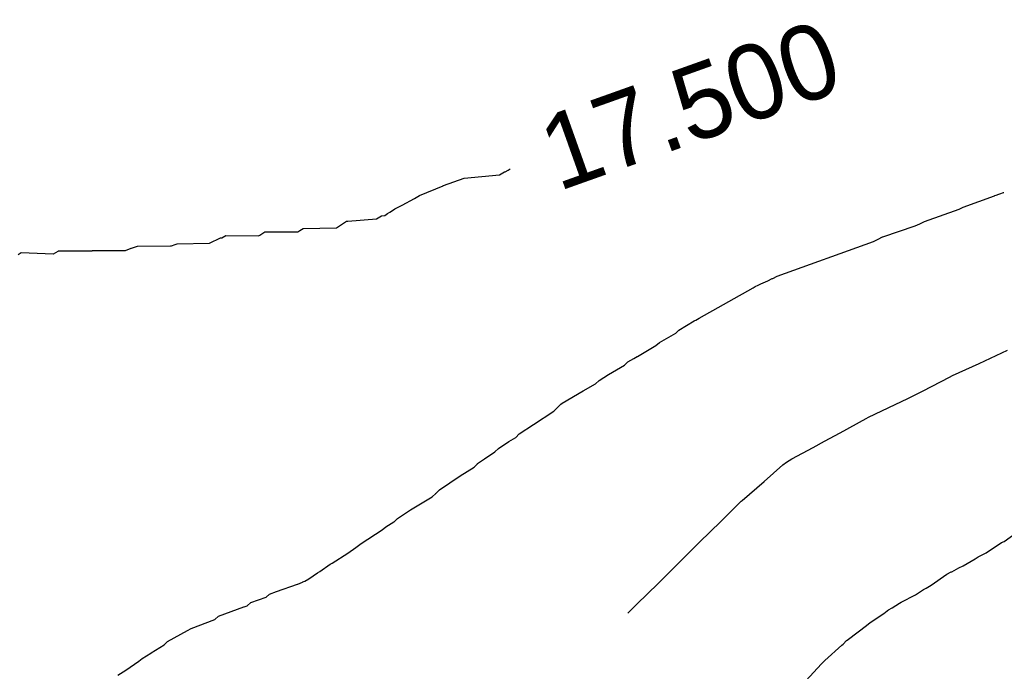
# Model space of a CAD drawing. Extents: x 158343 to 162498, y 431347 to 434500.
# Tile 133 of 248: x 159625 to 159649, y 433998 to 434014. Entities that reach past the tile are written whole.
import ezdxf

# ---------------------------------------------------------------- set-up
doc = ezdxf.new("R2010")
doc.units = 0
doc.header["$LTSCALE"] = 10
doc.header["$MEASUREMENT"] = 0
doc.layers.add('000_arcering', color=8, linetype='CONTINUOUS')
doc.layers.add('def. con-hoogtelijn (index)', color=8, linetype='CONTINUOUS')
doc.styles.add('Style-WORKING', font='WORKING.shx')

# ---------------------------------------------------------------- blocks, each defined once
blk = doc.blocks.new('bestaande hoogtelijnen')
at = {"layer": 'def. con-hoogtelijn (index)'}
for p, q in [((-30.663, -56.091), (-30.592, -56.05)), ((-30.663, -56.091), (-30.592, -56.05)), ((-30.592, -56.05), (-30.541, -56.019)), ((-30.592, -56.05), (-30.541, -56.019)), ((-32.149, -56.417), (-31.646, -56.243)), ((-32.149, -56.417), (-31.646, -56.243)), ((-31.646, -56.243), (-30.802, -56.164)), ((-31.646, -56.243), (-30.802, -56.164)), ((-30.802, -56.164), (-30.681, -56.092)), ((-30.802, -56.164), (-30.681, -56.092)), ((-30.681, -56.092), (-30.663, -56.091)), ((-30.681, -56.092), (-30.663, -56.091)), ((-32.721, -56.657), (-32.156, -56.422)), ((-32.721, -56.657), (-32.156, -56.422)), ((-32.156, -56.422), (-32.153, -56.42)), ((-32.156, -56.422), (-32.153, -56.42)), ((-32.153, -56.42), (-32.149, -56.417)), ((-32.153, -56.42), (-32.149, -56.417)), ((-33.14, -56.893), (-32.839, -56.734)), ((-33.14, -56.893), (-32.839, -56.734)), ((-32.839, -56.734), (-32.721, -56.657)), ((-32.839, -56.734), (-32.721, -56.657)), ((-19.659, -56.938), (-18.911, -56.664)), ((-19.659, -56.938), (-18.911, -56.664)), ((-19.659, -56.938), (-18.911, -56.664)), ((-18.911, -56.664), (-18.899, -56.659)), ((-18.911, -56.664), (-18.899, -56.659)), ((-18.911, -56.664), (-18.899, -56.659)), ((-18.899, -56.659), (-18.869, -56.648)), ((-18.899, -56.659), (-18.869, -56.648)), ((-18.899, -56.659), (-18.869, -56.648)), ((-18.869, -56.648), (-18.806, -56.624)), ((-18.869, -56.648), (-18.806, -56.624)), ((-18.869, -56.648), (-18.806, -56.624)), ((-18.806, -56.624), (-18.783, -56.615)), ((-18.806, -56.624), (-18.783, -56.615)), ((-18.806, -56.624), (-18.783, -56.615)), ((-18.783, -56.615), (-18.69, -56.584)), ((-18.783, -56.615), (-18.69, -56.584)), ((-18.783, -56.615), (-18.69, -56.584)), ((-18.69, -56.584), (-18.683, -56.582)), ((-18.69, -56.584), (-18.683, -56.582)), ((-18.69, -56.584), (-18.683, -56.582)), ((-33.392, -57.031), (-33.31, -56.976)), ((-33.392, -57.031), (-33.31, -56.976)), ((-33.31, -56.976), (-33.14, -56.893)), ((-33.31, -56.976), (-33.14, -56.893)), ((-20.593, -57.282), (-19.76, -56.987)), ((-20.593, -57.282), (-19.76, -56.987)), ((-20.593, -57.282), (-19.76, -56.987)), ((-19.76, -56.987), (-19.659, -56.938)), ((-19.76, -56.987), (-19.659, -56.938)), ((-19.76, -56.987), (-19.659, -56.938)), ((-34.446, -57.274), (-33.752, -57.222)), ((-34.446, -57.274), (-33.752, -57.222)), ((-33.752, -57.222), (-33.671, -57.171)), ((-33.752, -57.222), (-33.671, -57.171)), ((-33.671, -57.171), (-33.631, -57.143)), ((-33.671, -57.171), (-33.631, -57.143)), ((-33.631, -57.143), (-33.552, -57.135)), ((-33.631, -57.143), (-33.552, -57.135)), ((-33.552, -57.135), (-33.492, -57.094)), ((-33.552, -57.135), (-33.492, -57.094)), ((-33.492, -57.094), (-33.431, -57.055)), ((-33.492, -57.094), (-33.431, -57.055)), ((-33.431, -57.055), (-33.392, -57.031)), ((-33.431, -57.055), (-33.392, -57.031)), ((-35.592, -57.499), (-35.517, -57.451)), ((-35.592, -57.499), (-35.517, -57.451)), ((-35.517, -57.451), (-34.717, -57.432)), ((-35.517, -57.451), (-34.717, -57.432)), ((-34.717, -57.432), (-34.593, -57.356)), ((-34.717, -57.432), (-34.593, -57.356)), ((-34.593, -57.356), (-34.592, -57.356)), ((-34.593, -57.356), (-34.592, -57.356)), ((-34.592, -57.356), (-34.473, -57.277)), ((-34.592, -57.356), (-34.473, -57.277)), ((-34.473, -57.277), (-34.446, -57.274)), ((-34.473, -57.277), (-34.446, -57.274)), ((-21.589, -57.648), (-20.813, -57.384)), ((-21.589, -57.648), (-20.813, -57.384)), ((-21.589, -57.648), (-20.813, -57.384)), ((-20.813, -57.384), (-20.707, -57.335)), ((-20.813, -57.384), (-20.707, -57.335)), ((-20.813, -57.384), (-20.707, -57.335)), ((-20.707, -57.335), (-20.593, -57.282)), ((-20.707, -57.335), (-20.593, -57.282)), ((-20.707, -57.335), (-20.593, -57.282)), ((-37.767, -57.806), (-37.499, -57.674)), ((-37.767, -57.806), (-37.499, -57.674)), ((-37.499, -57.674), (-37.467, -57.674)), ((-37.499, -57.674), (-37.467, -57.674)), ((-37.467, -57.674), (-37.376, -57.618)), ((-37.467, -57.674), (-37.376, -57.618)), ((-37.376, -57.618), (-36.587, -57.628)), ((-37.376, -57.618), (-36.587, -57.628)), ((-36.587, -57.628), (-36.556, -57.607)), ((-36.587, -57.628), (-36.556, -57.607)), ((-36.556, -57.607), (-36.434, -57.528)), ((-36.556, -57.607), (-36.434, -57.528)), ((-36.434, -57.528), (-35.645, -57.528)), ((-36.434, -57.528), (-35.645, -57.528)), ((-35.645, -57.528), (-35.598, -57.499)), ((-35.645, -57.528), (-35.598, -57.499)), ((-35.598, -57.499), (-35.592, -57.499)), ((-35.598, -57.499), (-35.592, -57.499)), ((-21.707, -57.709), (-21.601, -57.654)), ((-21.707, -57.709), (-21.601, -57.654)), ((-21.707, -57.709), (-21.601, -57.654)), ((-21.601, -57.654), (-21.589, -57.648)), ((-21.601, -57.654), (-21.589, -57.648)), ((-21.601, -57.654), (-21.589, -57.648)), ((-39.783, -57.979), (-39.648, -57.926)), ((-39.783, -57.979), (-39.648, -57.926)), ((-39.648, -57.926), (-39.643, -57.926)), ((-39.648, -57.926), (-39.643, -57.926)), ((-39.643, -57.926), (-39.496, -57.872)), ((-39.643, -57.926), (-39.496, -57.872)), ((-39.496, -57.872), (-38.703, -57.87)), ((-39.496, -57.872), (-38.703, -57.87)), ((-38.703, -57.87), (-38.694, -57.87)), ((-38.703, -57.87), (-38.694, -57.87)), ((-38.694, -57.87), (-38.675, -57.864)), ((-38.694, -57.87), (-38.675, -57.864)), ((-38.675, -57.864), (-38.587, -57.834)), ((-38.675, -57.864), (-38.587, -57.834)), ((-38.587, -57.834), (-38.546, -57.818)), ((-38.587, -57.834), (-38.546, -57.818)), ((-38.546, -57.818), (-37.767, -57.806)), ((-38.546, -57.818), (-37.767, -57.806)), ((-24.13, -58.598), (-21.818, -57.764)), ((-24.13, -58.598), (-21.818, -57.764)), ((-24.13, -58.598), (-21.818, -57.764)), ((-21.818, -57.764), (-21.768, -57.74)), ((-21.818, -57.764), (-21.768, -57.74)), ((-21.818, -57.764), (-21.768, -57.74)), ((-21.768, -57.74), (-21.707, -57.709)), ((-21.768, -57.74), (-21.707, -57.709)), ((-21.768, -57.74), (-21.707, -57.709)), ((-42.362, -58.072), (-42.288, -58.026)), ((-42.362, -58.072), (-42.288, -58.026)), ((-42.288, -58.026), (-41.519, -58.055)), ((-42.288, -58.026), (-41.519, -58.055)), ((-41.519, -58.055), (-41.516, -58.055)), ((-41.519, -58.055), (-41.516, -58.055)), ((-41.516, -58.055), (-41.402, -57.991)), ((-41.516, -58.055), (-41.402, -57.991)), ((-41.402, -57.991), (-41.391, -57.985)), ((-41.402, -57.991), (-41.391, -57.985)), ((-41.391, -57.985), (-40.594, -57.984)), ((-41.391, -57.985), (-40.594, -57.984)), ((-40.594, -57.984), (-40.591, -57.983)), ((-40.594, -57.984), (-40.591, -57.983)), ((-40.591, -57.983), (-40.587, -57.983)), ((-40.591, -57.983), (-40.587, -57.983)), ((-40.587, -57.983), (-40.579, -57.979)), ((-40.587, -57.983), (-40.579, -57.979)), ((-40.579, -57.979), (-39.783, -57.979)), ((-40.579, -57.979), (-39.783, -57.979)), ((-24.247, -58.653), (-24.237, -58.648)), ((-24.247, -58.653), (-24.237, -58.648)), ((-24.247, -58.653), (-24.237, -58.648)), ((-24.237, -58.648), (-24.13, -58.598)), ((-24.237, -58.648), (-24.13, -58.598)), ((-24.237, -58.648), (-24.13, -58.598)), ((-26.001, -59.602), (-24.704, -58.872)), ((-26.001, -59.602), (-24.704, -58.872)), ((-26.001, -59.602), (-24.704, -58.872)), ((-24.704, -58.872), (-24.659, -58.847)), ((-24.704, -58.872), (-24.659, -58.847)), ((-24.704, -58.872), (-24.659, -58.847)), ((-24.659, -58.847), (-24.587, -58.815)), ((-24.659, -58.847), (-24.587, -58.815)), ((-24.659, -58.847), (-24.587, -58.815)), ((-24.587, -58.815), (-24.525, -58.782)), ((-24.587, -58.815), (-24.525, -58.782)), ((-24.587, -58.815), (-24.525, -58.782)), ((-24.525, -58.782), (-24.351, -58.71)), ((-24.525, -58.782), (-24.351, -58.71)), ((-24.525, -58.782), (-24.351, -58.71)), ((-24.351, -58.71), (-24.247, -58.653)), ((-24.351, -58.71), (-24.247, -58.653)), ((-24.351, -58.71), (-24.247, -58.653)), ((-26.492, -59.893), (-26.122, -59.671)), ((-26.492, -59.893), (-26.122, -59.671)), ((-26.492, -59.893), (-26.122, -59.671)), ((-26.122, -59.671), (-26.109, -59.662)), ((-26.122, -59.671), (-26.109, -59.662)), ((-26.122, -59.671), (-26.109, -59.662)), ((-26.109, -59.662), (-26.087, -59.648)), ((-26.109, -59.662), (-26.087, -59.648)), ((-26.109, -59.662), (-26.087, -59.648)), ((-26.087, -59.648), (-26.001, -59.602)), ((-26.087, -59.648), (-26.001, -59.602)), ((-26.087, -59.648), (-26.001, -59.602)), ((-26.955, -60.185), (-26.568, -59.961)), ((-26.955, -60.185), (-26.568, -59.961)), ((-26.955, -60.185), (-26.568, -59.961)), ((-26.568, -59.961), (-26.492, -59.893)), ((-26.568, -59.961), (-26.492, -59.893)), ((-26.568, -59.961), (-26.492, -59.893)), ((-27.489, -60.523), (-27.043, -60.26)), ((-27.489, -60.523), (-27.043, -60.26)), ((-27.489, -60.523), (-27.043, -60.26)), ((-27.043, -60.26), (-26.955, -60.185)), ((-27.043, -60.26), (-26.955, -60.185)), ((-27.043, -60.26), (-26.955, -60.185)), ((-27.573, -60.57), (-27.492, -60.526)), ((-27.573, -60.57), (-27.492, -60.526)), ((-27.573, -60.57), (-27.492, -60.526)), ((-27.492, -60.526), (-27.489, -60.523)), ((-27.492, -60.526), (-27.489, -60.523)), ((-27.492, -60.526), (-27.489, -60.523)), ((-19.281, -60.692), (-18.6, -60.373)), ((-19.281, -60.692), (-18.6, -60.373)), ((-28.181, -60.959), (-27.8, -60.732)), ((-28.181, -60.959), (-27.8, -60.732)), ((-28.181, -60.959), (-27.8, -60.732)), ((-27.8, -60.732), (-27.717, -60.651)), ((-27.8, -60.732), (-27.717, -60.651)), ((-27.8, -60.732), (-27.717, -60.651)), ((-27.717, -60.651), (-27.573, -60.57)), ((-27.717, -60.651), (-27.573, -60.57)), ((-27.717, -60.651), (-27.573, -60.57)), ((-19.92, -60.981), (-19.281, -60.692)), ((-19.92, -60.981), (-19.281, -60.692)), ((-28.408, -61.099), (-28.181, -60.959)), ((-28.408, -61.099), (-28.181, -60.959)), ((-28.408, -61.099), (-28.181, -60.959)), ((-20.626, -61.347), (-19.992, -61.017)), ((-20.626, -61.347), (-19.992, -61.017)), ((-19.992, -61.017), (-19.92, -60.981)), ((-19.992, -61.017), (-19.92, -60.981)), ((-28.79, -61.35), (-28.492, -61.181)), ((-28.79, -61.35), (-28.492, -61.181)), ((-28.79, -61.35), (-28.492, -61.181)), ((-28.492, -61.181), (-28.408, -61.099)), ((-28.492, -61.181), (-28.408, -61.099)), ((-28.492, -61.181), (-28.408, -61.099)), ((-29.294, -61.648), (-28.79, -61.35)), ((-29.294, -61.648), (-28.79, -61.35)), ((-29.294, -61.648), (-28.79, -61.35)), ((-20.992, -61.531), (-20.626, -61.347)), ((-20.992, -61.531), (-20.626, -61.347)), ((-29.492, -61.834), (-29.326, -61.668)), ((-29.492, -61.834), (-29.326, -61.668)), ((-29.492, -61.834), (-29.326, -61.668)), ((-29.326, -61.668), (-29.294, -61.648)), ((-29.326, -61.668), (-29.294, -61.648)), ((-29.326, -61.668), (-29.294, -61.648)), ((-21.933, -61.981), (-21.294, -61.679)), ((-21.933, -61.981), (-21.294, -61.679)), ((-21.294, -61.679), (-20.992, -61.531)), ((-21.294, -61.679), (-20.992, -61.531)), ((-29.984, -62.154), (-29.492, -61.834)), ((-29.984, -62.154), (-29.492, -61.834)), ((-29.984, -62.154), (-29.492, -61.834)), ((-30.325, -62.384), (-29.984, -62.154)), ((-30.325, -62.384), (-29.984, -62.154)), ((-30.325, -62.384), (-29.984, -62.154)), ((-22.617, -62.356), (-21.992, -62.012)), ((-22.617, -62.356), (-21.992, -62.012)), ((-21.992, -62.012), (-21.933, -61.981)), ((-21.992, -62.012), (-21.933, -61.981)), ((-30.41, -62.466), (-30.325, -62.384)), ((-30.41, -62.466), (-30.325, -62.384)), ((-30.41, -62.466), (-30.325, -62.384)), ((-22.992, -62.555), (-22.617, -62.356)), ((-22.992, -62.555), (-22.617, -62.356)), ((-30.826, -62.73), (-30.573, -62.567)), ((-30.826, -62.73), (-30.573, -62.567)), ((-30.826, -62.73), (-30.573, -62.567)), ((-30.573, -62.567), (-30.41, -62.466)), ((-30.573, -62.567), (-30.41, -62.466)), ((-30.573, -62.567), (-30.41, -62.466)), ((-23.266, -62.708), (-22.992, -62.555)), ((-23.266, -62.708), (-22.992, -62.555)), ((-31.157, -62.98), (-30.908, -62.812)), ((-31.157, -62.98), (-30.908, -62.812)), ((-31.157, -62.98), (-30.908, -62.812)), ((-30.908, -62.812), (-30.826, -62.73)), ((-30.908, -62.812), (-30.826, -62.73)), ((-30.908, -62.812), (-30.826, -62.73)), ((-23.781, -62.981), (-23.266, -62.708)), ((-23.781, -62.981), (-23.266, -62.708)), ((-31.411, -63.181), (-31.328, -63.1)), ((-31.411, -63.181), (-31.328, -63.1)), ((-31.411, -63.181), (-31.328, -63.1)), ((-31.328, -63.1), (-31.327, -63.098)), ((-31.328, -63.1), (-31.327, -63.098)), ((-31.328, -63.1), (-31.327, -63.098)), ((-31.327, -63.098), (-31.325, -63.097)), ((-31.327, -63.098), (-31.325, -63.097)), ((-31.327, -63.098), (-31.325, -63.097)), ((-31.325, -63.097), (-31.157, -62.98)), ((-31.325, -63.097), (-31.157, -62.98)), ((-31.325, -63.097), (-31.157, -62.98)), ((-24.446, -63.527), (-23.992, -63.122)), ((-24.446, -63.527), (-23.992, -63.122)), ((-23.992, -63.122), (-23.909, -63.064)), ((-23.992, -63.122), (-23.909, -63.064)), ((-23.909, -63.064), (-23.781, -62.981)), ((-23.909, -63.064), (-23.781, -62.981)), ((-31.747, -63.393), (-31.411, -63.181)), ((-31.747, -63.393), (-31.411, -63.181)), ((-31.747, -63.393), (-31.411, -63.181)), ((-32.244, -63.722), (-31.747, -63.393)), ((-32.244, -63.722), (-31.747, -63.393)), ((-32.244, -63.722), (-31.747, -63.393)), ((-24.973, -63.981), (-24.446, -63.527)), ((-24.973, -63.981), (-24.446, -63.527)), ((-32.417, -63.89), (-32.332, -63.81)), ((-32.417, -63.89), (-32.332, -63.81)), ((-32.417, -63.89), (-32.332, -63.81)), ((-32.332, -63.81), (-32.328, -63.808)), ((-32.332, -63.81), (-32.328, -63.808)), ((-32.332, -63.81), (-32.328, -63.808)), ((-32.328, -63.808), (-32.325, -63.805)), ((-32.328, -63.808), (-32.325, -63.805)), ((-32.328, -63.808), (-32.325, -63.805)), ((-32.325, -63.805), (-32.244, -63.722)), ((-32.325, -63.805), (-32.244, -63.722)), ((-32.325, -63.805), (-32.244, -63.722)), ((-32.934, -64.206), (-32.417, -63.89)), ((-32.934, -64.206), (-32.417, -63.89)), ((-32.934, -64.206), (-32.417, -63.89)), ((-25.487, -64.486), (-24.992, -63.999)), ((-25.487, -64.486), (-24.992, -63.999)), ((-24.992, -63.999), (-24.973, -63.981)), ((-24.992, -63.999), (-24.973, -63.981)), ((-33.246, -64.41), (-32.934, -64.206)), ((-33.246, -64.41), (-32.934, -64.206)), ((-33.246, -64.41), (-32.934, -64.206)), ((-33.533, -64.616), (-33.335, -64.497)), ((-33.533, -64.616), (-33.335, -64.497)), ((-33.533, -64.616), (-33.335, -64.497)), ((-33.335, -64.497), (-33.33, -64.493)), ((-33.335, -64.497), (-33.33, -64.493)), ((-33.335, -64.497), (-33.33, -64.493)), ((-33.33, -64.493), (-33.325, -64.489)), ((-33.33, -64.493), (-33.325, -64.489)), ((-33.33, -64.493), (-33.325, -64.489)), ((-33.325, -64.489), (-33.246, -64.41)), ((-33.325, -64.489), (-33.246, -64.41)), ((-33.325, -64.489), (-33.246, -64.41)), ((-25.994, -64.981), (-25.487, -64.486)), ((-25.994, -64.981), (-25.487, -64.486)), ((-34.122, -65.018), (-33.616, -64.69)), ((-34.122, -65.018), (-33.616, -64.69)), ((-34.122, -65.018), (-33.616, -64.69)), ((-33.616, -64.69), (-33.533, -64.616)), ((-33.616, -64.69), (-33.533, -64.616)), ((-33.616, -64.69), (-33.533, -64.616)), ((-18.677, -64.963), (-18.19, -64.617)), ((-18.677, -64.963), (-18.19, -64.617)), ((-18.677, -64.963), (-18.19, -64.617)), ((-34.251, -65.107), (-34.122, -65.018)), ((-34.251, -65.107), (-34.122, -65.018)), ((-34.251, -65.107), (-34.122, -65.018)), ((-26.992, -65.975), (-25.994, -64.981)), ((-26.992, -65.975), (-25.994, -64.981)), ((-19.109, -65.24), (-18.738, -64.994)), ((-19.109, -65.24), (-18.738, -64.994)), ((-19.109, -65.24), (-18.738, -64.994)), ((-18.738, -64.994), (-18.677, -64.963)), ((-18.738, -64.994), (-18.677, -64.963)), ((-18.738, -64.994), (-18.677, -64.963)), ((-34.822, -65.484), (-34.442, -65.248)), ((-34.822, -65.484), (-34.442, -65.248)), ((-34.822, -65.484), (-34.442, -65.248)), ((-34.442, -65.248), (-34.251, -65.107)), ((-34.442, -65.248), (-34.251, -65.107)), ((-34.442, -65.248), (-34.251, -65.107)), ((-19.253, -65.312), (-19.109, -65.24)), ((-19.253, -65.312), (-19.109, -65.24)), ((-19.253, -65.312), (-19.109, -65.24)), ((-34.871, -65.514), (-34.822, -65.484)), ((-34.871, -65.514), (-34.822, -65.484)), ((-34.871, -65.514), (-34.822, -65.484)), ((-19.659, -65.547), (-19.376, -65.382)), ((-19.659, -65.547), (-19.376, -65.382)), ((-19.659, -65.547), (-19.376, -65.382)), ((-19.376, -65.382), (-19.303, -65.337)), ((-19.376, -65.382), (-19.303, -65.337)), ((-19.376, -65.382), (-19.303, -65.337)), ((-19.303, -65.337), (-19.253, -65.312)), ((-19.303, -65.337), (-19.253, -65.312)), ((-19.303, -65.337), (-19.253, -65.312)), ((-35.381, -65.86), (-35.173, -65.718)), ((-35.381, -65.86), (-35.173, -65.718)), ((-35.381, -65.86), (-35.173, -65.718)), ((-35.173, -65.718), (-35.118, -65.687)), ((-35.173, -65.718), (-35.118, -65.687)), ((-35.173, -65.718), (-35.118, -65.687)), ((-35.118, -65.687), (-34.871, -65.514)), ((-35.118, -65.687), (-34.871, -65.514)), ((-35.118, -65.687), (-34.871, -65.514)), ((-20.052, -65.754), (-19.948, -65.697)), ((-20.052, -65.754), (-19.948, -65.697)), ((-20.052, -65.754), (-19.948, -65.697)), ((-19.948, -65.697), (-19.938, -65.692)), ((-19.948, -65.697), (-19.938, -65.692)), ((-19.948, -65.697), (-19.938, -65.692)), ((-19.938, -65.692), (-19.765, -65.598)), ((-19.938, -65.692), (-19.765, -65.598)), ((-19.938, -65.692), (-19.765, -65.598)), ((-19.765, -65.598), (-19.659, -65.547)), ((-19.765, -65.598), (-19.659, -65.547)), ((-19.765, -65.598), (-19.659, -65.547)), ((-35.644, -65.988), (-35.531, -65.942)), ((-35.644, -65.988), (-35.531, -65.942)), ((-35.644, -65.988), (-35.531, -65.942)), ((-35.531, -65.942), (-35.52, -65.935)), ((-35.531, -65.942), (-35.52, -65.935)), ((-35.531, -65.942), (-35.52, -65.935)), ((-35.52, -65.935), (-35.474, -65.916)), ((-35.52, -65.935), (-35.474, -65.916)), ((-35.52, -65.935), (-35.474, -65.916)), ((-35.474, -65.916), (-35.381, -65.86)), ((-35.474, -65.916), (-35.381, -65.86)), ((-35.474, -65.916), (-35.381, -65.86)), ((-27.501, -66.472), (-26.992, -65.975)), ((-27.501, -66.472), (-26.992, -65.975)), ((-20.429, -66.017), (-20.052, -65.754)), ((-20.429, -66.017), (-20.052, -65.754)), ((-20.429, -66.017), (-20.052, -65.754)), ((-36.325, -66.233), (-36.154, -66.165)), ((-36.325, -66.233), (-36.154, -66.165)), ((-36.325, -66.233), (-36.154, -66.165)), ((-36.154, -66.165), (-35.651, -65.994)), ((-36.154, -66.165), (-35.651, -65.994)), ((-36.154, -66.165), (-35.651, -65.994)), ((-35.651, -65.994), (-35.644, -65.988)), ((-35.651, -65.994), (-35.644, -65.988)), ((-35.651, -65.994), (-35.644, -65.988)), ((-20.808, -66.244), (-20.615, -66.12)), ((-20.808, -66.244), (-20.615, -66.12)), ((-20.808, -66.244), (-20.615, -66.12)), ((-20.615, -66.12), (-20.553, -66.087)), ((-20.615, -66.12), (-20.553, -66.087)), ((-20.615, -66.12), (-20.553, -66.087)), ((-20.553, -66.087), (-20.429, -66.017)), ((-20.553, -66.087), (-20.429, -66.017)), ((-20.553, -66.087), (-20.429, -66.017)), ((-36.857, -66.509), (-36.772, -66.43)), ((-36.857, -66.509), (-36.772, -66.43)), ((-36.857, -66.509), (-36.772, -66.43)), ((-36.772, -66.43), (-36.408, -66.305)), ((-36.772, -66.43), (-36.408, -66.305)), ((-36.772, -66.43), (-36.408, -66.305)), ((-36.408, -66.305), (-36.325, -66.233)), ((-36.408, -66.305), (-36.325, -66.233)), ((-36.408, -66.305), (-36.325, -66.233)), ((-21.371, -66.56), (-21.194, -66.446)), ((-21.371, -66.56), (-21.194, -66.446)), ((-21.371, -66.56), (-21.194, -66.446)), ((-21.194, -66.446), (-21.149, -66.42)), ((-21.194, -66.446), (-21.149, -66.42)), ((-21.194, -66.446), (-21.149, -66.42)), ((-21.149, -66.42), (-20.808, -66.244)), ((-21.149, -66.42), (-20.808, -66.244)), ((-21.149, -66.42), (-20.808, -66.244)), ((-37.551, -66.76), (-36.94, -66.538)), ((-37.551, -66.76), (-36.94, -66.538)), ((-37.551, -66.76), (-36.94, -66.538)), ((-36.94, -66.538), (-36.937, -66.536)), ((-36.94, -66.538), (-36.937, -66.536)), ((-36.94, -66.538), (-36.937, -66.536)), ((-36.937, -66.536), (-36.935, -66.534)), ((-36.937, -66.536), (-36.935, -66.534)), ((-36.937, -66.536), (-36.935, -66.534)), ((-36.935, -66.534), (-36.857, -66.509)), ((-36.935, -66.534), (-36.857, -66.509)), ((-36.935, -66.534), (-36.857, -66.509)), ((-27.72, -66.691), (-27.501, -66.472)), ((-27.72, -66.691), (-27.501, -66.472)), ((-21.568, -66.697), (-21.492, -66.629)), ((-21.568, -66.697), (-21.492, -66.629)), ((-21.568, -66.697), (-21.492, -66.629)), ((-21.492, -66.629), (-21.478, -66.62)), ((-21.492, -66.629), (-21.478, -66.62)), ((-21.492, -66.629), (-21.478, -66.62)), ((-21.478, -66.62), (-21.457, -66.606)), ((-21.478, -66.62), (-21.457, -66.606)), ((-21.478, -66.62), (-21.457, -66.606)), ((-21.457, -66.606), (-21.371, -66.56)), ((-21.457, -66.606), (-21.371, -66.56)), ((-21.457, -66.606), (-21.371, -66.56)), ((-38.203, -67.057), (-37.637, -66.836)), ((-38.203, -67.057), (-37.637, -66.836)), ((-38.203, -67.057), (-37.637, -66.836)), ((-37.637, -66.836), (-37.551, -66.76)), ((-37.637, -66.836), (-37.551, -66.76)), ((-37.637, -66.836), (-37.551, -66.76)), ((-21.987, -66.983), (-21.899, -66.908)), ((-21.987, -66.983), (-21.899, -66.908)), ((-21.987, -66.983), (-21.899, -66.908)), ((-21.899, -66.908), (-21.568, -66.697)), ((-21.899, -66.908), (-21.568, -66.697)), ((-21.899, -66.908), (-21.568, -66.697)), ((-38.772, -67.368), (-38.296, -67.104)), ((-38.772, -67.368), (-38.296, -67.104)), ((-38.772, -67.368), (-38.296, -67.104)), ((-38.296, -67.104), (-38.203, -67.057)), ((-38.296, -67.104), (-38.203, -67.057)), ((-38.296, -67.104), (-38.203, -67.057)), ((-22.419, -67.315), (-21.987, -66.983)), ((-22.419, -67.315), (-21.987, -66.983)), ((-22.419, -67.315), (-21.987, -66.983)), ((-38.848, -67.442), (-38.772, -67.368)), ((-38.848, -67.442), (-38.772, -67.368)), ((-38.848, -67.442), (-38.772, -67.368)), ((-22.545, -67.428), (-22.463, -67.346)), ((-22.545, -67.428), (-22.463, -67.346)), ((-22.545, -67.428), (-22.463, -67.346)), ((-22.463, -67.346), (-22.422, -67.318)), ((-22.463, -67.346), (-22.422, -67.318)), ((-22.463, -67.346), (-22.422, -67.318)), ((-22.422, -67.318), (-22.419, -67.315)), ((-22.422, -67.318), (-22.419, -67.315)), ((-22.422, -67.318), (-22.419, -67.315)), ((-39.177, -67.648), (-39.168, -67.639)), ((-39.177, -67.648), (-39.168, -67.639)), ((-39.177, -67.648), (-39.168, -67.639)), ((-39.168, -67.639), (-38.857, -67.45)), ((-39.168, -67.639), (-38.857, -67.45)), ((-39.168, -67.639), (-38.857, -67.45)), ((-38.857, -67.45), (-38.848, -67.442)), ((-38.857, -67.45), (-38.848, -67.442)), ((-38.857, -67.45), (-38.848, -67.442)), ((-22.984, -67.822), (-22.574, -67.453)), ((-22.984, -67.822), (-22.574, -67.453)), ((-22.984, -67.822), (-22.574, -67.453)), ((-22.574, -67.453), (-22.545, -67.428)), ((-22.574, -67.453), (-22.545, -67.428)), ((-22.574, -67.453), (-22.545, -67.428)), ((-39.778, -68.052), (-39.463, -67.843)), ((-39.778, -68.052), (-39.463, -67.843)), ((-39.778, -68.052), (-39.463, -67.843)), ((-39.463, -67.843), (-39.386, -67.772)), ((-39.463, -67.843), (-39.386, -67.772)), ((-39.463, -67.843), (-39.386, -67.772)), ((-39.386, -67.772), (-39.177, -67.648)), ((-39.386, -67.772), (-39.177, -67.648)), ((-39.386, -67.772), (-39.177, -67.648)), ((-23.069, -67.905), (-22.984, -67.822)), ((-23.069, -67.905), (-22.984, -67.822)), ((-23.069, -67.905), (-22.984, -67.822)), ((-39.965, -68.175), (-39.778, -68.052)), ((-39.965, -68.175), (-39.778, -68.052)), ((-39.965, -68.175), (-39.778, -68.052)), ((-23.445, -68.315), (-23.069, -67.905)), ((-23.445, -68.315), (-23.069, -67.905)), ((-23.445, -68.315), (-23.069, -67.905))]:
    blk.add_line(p, q, dxfattribs=at)
at = {"layer": 'def. con-hoogtelijn (index)', "style": 'Style-WORKING'}
blk.add_text('17.500', height=1.8, rotation=19.6144, dxfattribs=at).set_placement((-29.391, -56.565))
blk.add_text('17.500', height=1.8, rotation=19.6144, dxfattribs=at).set_placement((-29.391, -56.565))

msp = doc.modelspace()

# ---------------------------------------------------------------- block references
at = {"layer": '000_arcering'}
msp.add_blockref('bestaande hoogtelijnen', (159667.804, 434066.432), dxfattribs=at)

doc.saveas('drawing.dxf')
